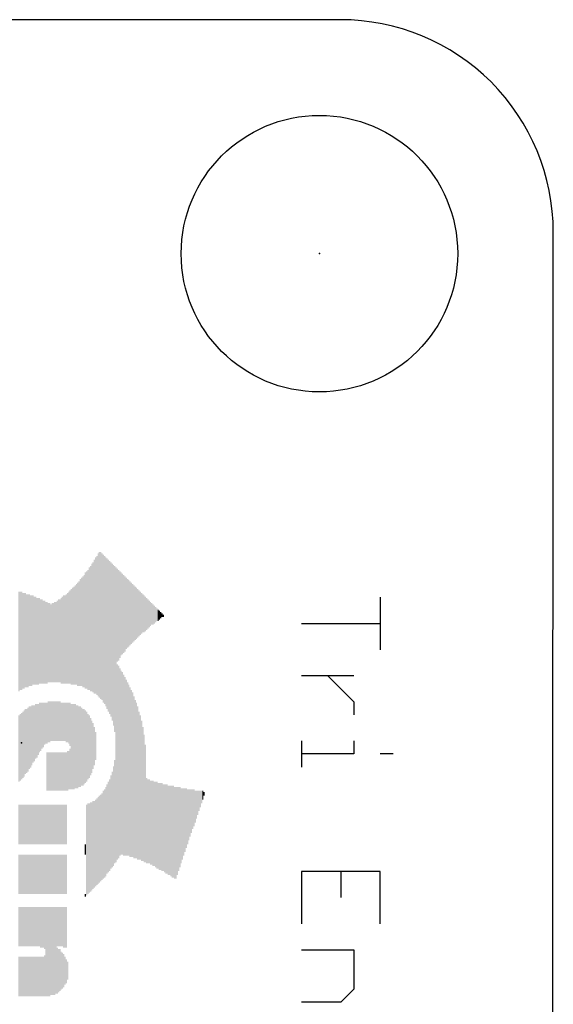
# Model space of a CAD drawing. Extents: x 0.3 to 2.25, y 0 to 1.24.
# Tile 6 of 6: x 2 to 2.25, y 0.78 to 1.24. Entities that reach past the tile are written whole.
import ezdxf

# ---------------------------------------------------------------- set-up
doc = ezdxf.new("R2010")
doc.units = 0
for name, color, linetype in [('20', 53, 'CONTINUOUS'), ('21', 7, 'CONTINUOUS'), ('23', 53, 'CONTINUOUS')]:
    doc.layers.add(name, color=color, linetype=linetype)

# ---------------------------------------------------------------- blocks, each defined once
blk = doc.blocks.new('RECT')
blk.add_solid([(-0.5, -0.5), (0.5, -0.5), (-0.5, 0.5), (0.5, 0.5)])

msp = doc.modelspace()

# ---------------------------------------------------------------- linework, layer by layer
at = {"layer": '20'}
for p, q in [((2.149937, 1.24), (0.4, 1.24)), ((2.249276, 0.099975), (2.249937, 1.140025))]:
    msp.add_line(p, q, dxfattribs=at)
msp.add_circle((2.14, 1.13), 0.065, dxfattribs=at)
msp.add_arc((2.149981, 1.140044), 0.099956, 359.988969, 90.025343, dxfattribs=at)
at = {"layer": '21'}
for p, q in [((2.168532, 0.9685), (2.168532, 0.943812)), ((2.1315, 0.956156), (2.168532, 0.956156)), ((2.1315, 0.931669), (2.156188, 0.931669)), ((2.143844, 0.931669), (2.156188, 0.919325)), ((2.156188, 0.919325), (2.156188, 0.913153)), ((2.1315, 0.900976), (2.1315, 0.888632)), ((2.156188, 0.900976), (2.156188, 0.894804)), ((2.156188, 0.894804), (2.1315, 0.894804)), ((2.174703, 0.894804), (2.168532, 0.894804)), ((2.168532, 0.83959), (2.1315, 0.83959)), ((2.1315, 0.83959), (2.1315, 0.814902)), ((2.150016, 0.83959), (2.150016, 0.827246)), ((2.168532, 0.814902), (2.168532, 0.83959)), ((2.1315, 0.802759), (2.156188, 0.802759)), ((2.156188, 0.802759), (2.156188, 0.784243)), ((2.156188, 0.784243), (2.150016, 0.778071)), ((2.150016, 0.778071), (2.1315, 0.778071))]:
    msp.add_line(p, q, dxfattribs=at)
at = {"layer": '23'}
for p in [(2.14, 1.13), (2, 0.9)]:
    msp.add_point(p, dxfattribs=at)

# ---------------------------------------------------------------- block references
at = {"layer": '21', "yscale": 0.0006, "rotation": 270}
for p, xscale in [((2.0342, 0.9546), 0.063), ((2.0348, 0.9552), 0.0642), ((2.0354, 0.9552), 0.0654), ((2.036, 0.9555), 0.0672), ((2.0366, 0.9555), 0.0684), ((2.0372, 0.9552), 0.069), ((2.0378, 0.9546), 0.069), ((2.0384, 0.9537), 0.0696), ((2.039, 0.9531), 0.0696), ((2.0396, 0.9522), 0.0702), ((2.0402, 0.9513), 0.0708), ((2.0408, 0.9504), 0.0714), ((2.0318, 0.9537), 0.0576), ((2.0324, 0.9537), 0.0588), ((2.033, 0.9543), 0.06), ((2.0336, 0.9543), 0.0612), ((2.0414, 0.9495), 0.072), ((2.042, 0.9486), 0.0726), ((2.0426, 0.9474), 0.0738), ((2.0432, 0.9459), 0.0756), ((2.0438, 0.9441), 0.078), ((2.0444, 0.9132), 0.1386), ((2.045, 0.96), 0.0438), ((2.0276, 0.9519), 0.0504), ((2.0282, 0.9522), 0.051), ((2.0288, 0.9522), 0.0522), ((2.0294, 0.9525), 0.0528), ((2.03, 0.9528), 0.0546), ((2.0306, 0.9531), 0.0552), ((2.0312, 0.9531), 0.0564), ((2.0456, 0.96), 0.0426), ((2.0462, 0.9603), 0.0408), ((2.0468, 0.9606), 0.039), ((2.0474, 0.9606), 0.0378), ((2.048, 0.9606), 0.0366), ((2.0486, 0.9606), 0.0354), ((2.0492, 0.9609), 0.0336), ((2.0498, 0.9609), 0.0324), ((2.0234, 0.9498), 0.045), ((2.024, 0.9501), 0.0456), ((2.0246, 0.9504), 0.0462), ((2.0252, 0.9507), 0.0468), ((2.0258, 0.951), 0.0474), ((2.0264, 0.951), 0.0486), ((2.027, 0.9513), 0.0492), ((2.0504, 0.9609), 0.0312), ((2.051, 0.9609), 0.03), ((2.0516, 0.9609), 0.0288), ((2.0522, 0.9609), 0.0276), ((2.0528, 0.9609), 0.0264), ((2.0534, 0.9609), 0.0252), ((2.054, 0.9609), 0.024), ((2.0546, 0.9609), 0.0228), ((1.9988, 0.9477), 0.0468), ((1.9994, 0.948), 0.0462), ((2, 0.948), 0.0462), ((2.0006, 0.948), 0.045), ((2.0012, 0.948), 0.045), ((2.0018, 0.9483), 0.0444), ((2.0024, 0.948), 0.0438), ((2.003, 0.948), 0.0438), ((2.0036, 0.9483), 0.0432), ((2.0042, 0.948), 0.0426), ((2.0048, 0.948), 0.0426), ((2.0054, 0.9483), 0.042), ((2.006, 0.948), 0.0414), ((2.0066, 0.948), 0.0414), ((2.0072, 0.9477), 0.0408), ((2.0078, 0.9477), 0.0408), ((2.0084, 0.948), 0.0402), ((2.009, 0.9477), 0.0396), ((2.0096, 0.9477), 0.0396), ((2.0174, 0.948), 0.039), ((2.018, 0.948), 0.039), ((2.0186, 0.948), 0.0402), ((2.0192, 0.9483), 0.0408), ((2.0198, 0.9486), 0.0414), ((2.0204, 0.9486), 0.0414), ((2.021, 0.9489), 0.042), ((2.0216, 0.9492), 0.0426), ((2.0222, 0.9495), 0.0432), ((2.0228, 0.9498), 0.0438), ((2.0552, 0.9609), 0.0216), ((2.0558, 0.9609), 0.0204), ((2.0564, 0.9609), 0.0192), ((2.057, 0.9609), 0.018), ((2.0576, 0.9606), 0.0174), ((2.0582, 0.9606), 0.0162), ((2.0588, 0.9606), 0.015), ((2.0594, 0.9606), 0.0138), ((2.0102, 0.9474), 0.039), ((2.0108, 0.9474), 0.039), ((2.0114, 0.9471), 0.0384), ((2.012, 0.9471), 0.0384), ((2.0126, 0.9471), 0.0372), ((2.0132, 0.9471), 0.0372), ((2.0138, 0.9468), 0.0366), ((2.0144, 0.9471), 0.0372), ((2.015, 0.9471), 0.0372), ((2.0156, 0.9474), 0.0378), ((2.0162, 0.9474), 0.0378), ((2.0168, 0.9477), 0.0384), ((2.06, 0.9606), 0.0126), ((2.0606, 0.9606), 0.0114), ((2.0612, 0.9606), 0.0102), ((2.0618, 0.9603), 0.0096), ((2.0624, 0.9603), 0.0084), ((2.063, 0.9603), 0.0072), ((2.0636, 0.9603), 0.006), ((2.0642, 0.96), 0.0054), ((2.0648, 0.96), 0.0042), ((2.0654, 0.96), 0.003), ((2.066, 0.96), 0.0018), ((2.0666, 0.9597), 0.0012), ((2.045, 0.891), 0.0918), ((2.0456, 0.891), 0.0906), ((2.0462, 0.891), 0.0882), ((2.0468, 0.8907), 0.0864), ((2.0474, 0.8904), 0.0858), ((2.048, 0.8895), 0.0852), ((2.0486, 0.8889), 0.084), ((2.0492, 0.8883), 0.0828), ((2.0498, 0.8877), 0.0816), ((2.0504, 0.8871), 0.0804), ((2.051, 0.8862), 0.0798), ((2.0516, 0.8856), 0.0786), ((2.0522, 0.885), 0.0774), ((2.0528, 0.8838), 0.0762), ((2.0036, 0.9024), 0.0294), ((2.0042, 0.9027), 0.0288), ((2.0048, 0.9036), 0.0282), ((2.0054, 0.9042), 0.027), ((2.006, 0.9045), 0.0264), ((2.0066, 0.9054), 0.0258), ((2.0072, 0.9057), 0.0252), ((2.0078, 0.9063), 0.024), ((2.0084, 0.9072), 0.0234), ((2.009, 0.9075), 0.0228), ((2.0096, 0.9081), 0.0216), ((2.0102, 0.9084), 0.021), ((2.0108, 0.909), 0.0198), ((2.0114, 0.9093), 0.0192), ((2.012, 0.9093), 0.0192), ((2.0126, 0.9099), 0.0192), ((2.0132, 0.9099), 0.0192), ((2.0138, 0.9102), 0.0186), ((2.0144, 0.9102), 0.0186), ((2.015, 0.9102), 0.0186), ((2.0156, 0.9102), 0.0186), ((2.0162, 0.9102), 0.0186), ((2.0168, 0.9102), 0.0186), ((2.0174, 0.9102), 0.0186), ((2.018, 0.9102), 0.0186), ((2.0186, 0.9099), 0.018), ((2.0192, 0.9099), 0.018), ((2.0198, 0.9099), 0.018), ((2.0204, 0.9099), 0.018), ((2.021, 0.9096), 0.0186), ((2.0216, 0.9096), 0.0186), ((2.0222, 0.9093), 0.0192), ((2.0228, 0.9087), 0.0204), ((2.0234, 0.8982), 0.0402), ((2.024, 0.8982), 0.0402), ((2.0246, 0.8982), 0.0402), ((2.0252, 0.8985), 0.0396), ((2.0258, 0.8982), 0.039), ((2.0264, 0.8982), 0.039), ((2.027, 0.8982), 0.0378), ((2.0276, 0.8982), 0.0378), ((2.0534, 0.8829), 0.0744), ((2.054, 0.8823), 0.0732), ((2.0546, 0.8811), 0.072), ((1.9988, 0.8973), 0.0312), ((1.9994, 0.8979), 0.0312), ((2, 0.8985), 0.0312), ((2.0006, 0.8991), 0.0312), ((2.0012, 0.8997), 0.0312), ((2.0018, 0.9006), 0.0306), ((2.0024, 0.9009), 0.03), ((2.003, 0.9015), 0.03), ((2.0282, 0.8982), 0.0366), ((2.0288, 0.8979), 0.036), ((2.0294, 0.8982), 0.0354), ((2.03, 0.8982), 0.0342), ((2.0306, 0.8982), 0.033), ((2.0312, 0.8982), 0.0306), ((2.0318, 0.8982), 0.0294), ((2.0552, 0.8799), 0.0696), ((2.0558, 0.879), 0.0678), ((2.0324, 0.8982), 0.027), ((2.033, 0.8982), 0.0246), ((2.0336, 0.8985), 0.0216), ((2.0342, 0.8985), 0.018), ((2.0564, 0.8775), 0.066), ((2.057, 0.876), 0.063), ((2.0348, 0.8985), 0.0132), ((2.0576, 0.8739), 0.06), ((2.0582, 0.8715), 0.0552), ((2.012, 0.8865), 0.018), ((2.0126, 0.8865), 0.018), ((2.0132, 0.8865), 0.018), ((2.0138, 0.8865), 0.018), ((2.0144, 0.8865), 0.018), ((2.015, 0.8865), 0.018), ((2.0156, 0.8865), 0.018), ((2.0162, 0.8865), 0.018), ((2.0168, 0.8865), 0.018), ((2.0174, 0.8865), 0.018), ((2.018, 0.8865), 0.018), ((2.0186, 0.8865), 0.018), ((2.0192, 0.8865), 0.018), ((2.0198, 0.8865), 0.018), ((2.0204, 0.8865), 0.018), ((2.021, 0.8865), 0.018), ((2.0216, 0.8868), 0.0186), ((2.0222, 0.8871), 0.018), ((2.0228, 0.8877), 0.0192), ((2.0432, 0.8655), 0.0468), ((2.0438, 0.8676), 0.0486), ((2.042, 0.8628), 0.0438), ((2.0426, 0.864), 0.045), ((2.0402, 0.8595), 0.042), ((2.0408, 0.8604), 0.0426), ((2.0414, 0.8613), 0.0432), ((2.0588, 0.8634), 0.0402), ((2.0594, 0.8631), 0.0396), ((2.06, 0.8631), 0.0396), ((2.0606, 0.8625), 0.0396), ((2.0612, 0.8625), 0.0396), ((2.0618, 0.8622), 0.0402), ((2.0624, 0.8619), 0.0396), ((2.063, 0.8616), 0.0402), ((2.0636, 0.8613), 0.0408), ((2.0642, 0.861), 0.0402), ((2.0648, 0.8607), 0.0408), ((2.0654, 0.8607), 0.0408), ((2.066, 0.8604), 0.0414), ((2.0666, 0.8601), 0.0408), ((2.0672, 0.8598), 0.0414), ((2.0678, 0.8595), 0.042), ((2.0684, 0.8595), 0.042), ((2.069, 0.8589), 0.042), ((2.0696, 0.8589), 0.042), ((2.0702, 0.8586), 0.0426), ((2.0708, 0.8583), 0.0432), ((2.0714, 0.8583), 0.0432), ((2.0366, 0.8547), 0.0408), ((2.0372, 0.8553), 0.0408), ((2.0378, 0.8559), 0.0408), ((2.0384, 0.8568), 0.0414), ((2.039, 0.8574), 0.0414), ((2.0396, 0.8583), 0.042), ((2.072, 0.8577), 0.0432), ((2.0726, 0.8577), 0.0432), ((2.0732, 0.8586), 0.0414), ((2.0738, 0.8595), 0.0396), ((2.0744, 0.8604), 0.0378), ((2.075, 0.861), 0.0354), ((2.0756, 0.8619), 0.0336), ((2.0762, 0.8628), 0.0318), ((2.0768, 0.8637), 0.03), ((2.0774, 0.8646), 0.0282), ((2.078, 0.8652), 0.0258), ((2.0786, 0.8661), 0.024), ((2.0792, 0.867), 0.0222), ((2.0798, 0.8679), 0.0204), ((2.0804, 0.8688), 0.0186), ((2.081, 0.8694), 0.0174), ((2.0816, 0.87), 0.015), ((2.0822, 0.8709), 0.0132), ((2.0828, 0.8718), 0.0114), ((2.0834, 0.8727), 0.0096), ((2.084, 0.8736), 0.0078), ((2.0846, 0.8745), 0.006), ((2.0852, 0.8754), 0.0042), ((2.0858, 0.876), 0.0018), ((1.9988, 0.8616), 0.0186), ((1.9994, 0.8616), 0.0186), ((2, 0.8616), 0.0186), ((2.0006, 0.8616), 0.0186), ((2.0012, 0.8616), 0.0186), ((2.0018, 0.8616), 0.0186), ((2.0024, 0.8616), 0.0186), ((2.003, 0.8616), 0.0186), ((2.0036, 0.8616), 0.0186), ((2.0042, 0.8616), 0.0186), ((2.0048, 0.8616), 0.0186), ((2.0054, 0.8616), 0.0186), ((2.006, 0.8616), 0.0186), ((2.0066, 0.8616), 0.0186), ((2.0072, 0.8616), 0.0186), ((2.0078, 0.8616), 0.0186), ((2.0084, 0.8616), 0.0186), ((2.009, 0.8616), 0.0186), ((2.0096, 0.8616), 0.0186), ((2.0102, 0.8616), 0.0186), ((2.0108, 0.8616), 0.0186), ((2.0114, 0.8616), 0.0186), ((2.012, 0.8616), 0.0186), ((2.0126, 0.8616), 0.0186), ((2.0132, 0.8616), 0.0186), ((2.0138, 0.8616), 0.0186), ((2.0144, 0.8616), 0.0186), ((2.015, 0.8616), 0.0186), ((2.0156, 0.8616), 0.0186), ((2.0162, 0.8616), 0.0186), ((2.0168, 0.8616), 0.0186), ((2.0174, 0.8616), 0.0186), ((2.018, 0.8616), 0.0186), ((2.0186, 0.8616), 0.0186), ((2.0192, 0.8616), 0.0186), ((2.0198, 0.8616), 0.0186), ((2.0204, 0.8616), 0.0186), ((2.021, 0.8616), 0.0186), ((2.0306, 0.8496), 0.0426), ((2.0312, 0.8502), 0.0426), ((2.0318, 0.8505), 0.042), ((2.0324, 0.8511), 0.042), ((2.033, 0.8514), 0.0414), ((2.0336, 0.852), 0.0414), ((2.0342, 0.8523), 0.0408), ((2.0348, 0.8529), 0.0408), ((2.0354, 0.8535), 0.0408), ((2.036, 0.8541), 0.0408), ((2.03, 0.8499), 0.0048), ((1.9988, 0.8382), 0.0186), ((1.9994, 0.8382), 0.0186), ((2, 0.8382), 0.0186), ((2.0006, 0.8382), 0.0186), ((2.0012, 0.8382), 0.0186), ((2.0018, 0.8382), 0.0186), ((2.0024, 0.8382), 0.0186), ((2.003, 0.8382), 0.0186), ((2.0036, 0.8382), 0.0186), ((2.0042, 0.8382), 0.0186), ((2.0048, 0.8382), 0.0186), ((2.0054, 0.8382), 0.0186), ((2.006, 0.8382), 0.0186), ((2.0066, 0.8382), 0.0186), ((2.0072, 0.8382), 0.0186), ((2.0078, 0.8382), 0.0186), ((2.0084, 0.8382), 0.0186), ((2.009, 0.8382), 0.0186), ((2.0096, 0.8382), 0.0186), ((2.0102, 0.8382), 0.0186), ((2.0108, 0.8382), 0.0186), ((2.0114, 0.8382), 0.0186), ((2.012, 0.8382), 0.0186), ((2.0126, 0.8382), 0.0186), ((2.0132, 0.8382), 0.0186), ((2.0138, 0.8382), 0.0186), ((2.0144, 0.8382), 0.0186), ((2.015, 0.8382), 0.0186), ((2.0156, 0.8382), 0.0186), ((2.0162, 0.8382), 0.0186), ((2.0168, 0.8382), 0.0186), ((2.0174, 0.8382), 0.0186), ((2.018, 0.8382), 0.0186), ((2.0186, 0.8382), 0.0186), ((2.0192, 0.8382), 0.0186), ((2.0198, 0.8382), 0.0186), ((2.0204, 0.8382), 0.0186), ((2.021, 0.8382), 0.0186), ((2.03, 0.8283), 0.0012), ((1.9988, 0.8136), 0.0186), ((1.9994, 0.8136), 0.0186), ((2, 0.8136), 0.0186), ((2.0006, 0.8136), 0.0186), ((2.0012, 0.8136), 0.0186), ((2.0018, 0.8136), 0.0186), ((2.0024, 0.8136), 0.0186), ((2.003, 0.8136), 0.0186), ((2.0036, 0.8136), 0.0186), ((2.0042, 0.8136), 0.0186), ((2.0048, 0.8136), 0.0186), ((2.0054, 0.8136), 0.0186), ((2.006, 0.8136), 0.0186), ((2.0066, 0.8136), 0.0186), ((2.0072, 0.8136), 0.0186), ((2.0078, 0.8136), 0.0186), ((2.0084, 0.8136), 0.0186), ((2.009, 0.8133), 0.0192), ((2.0096, 0.8133), 0.0192), ((2.0102, 0.8133), 0.0192), ((2.0108, 0.813), 0.0198), ((2.0114, 0.8019), 0.042), ((2.012, 0.8019), 0.042), ((2.0126, 0.8019), 0.042), ((2.0132, 0.8019), 0.042), ((2.0138, 0.8022), 0.0414), ((2.0144, 0.8022), 0.0414), ((2.015, 0.8022), 0.0414), ((2.0156, 0.8022), 0.0414), ((2.0162, 0.8025), 0.0408), ((2.0168, 0.8136), 0.0186), ((2.0174, 0.8136), 0.0186), ((2.018, 0.8136), 0.0186), ((2.0186, 0.8136), 0.0186), ((2.0192, 0.8136), 0.0186), ((2.0198, 0.8133), 0.0192), ((2.0204, 0.8133), 0.0192), ((2.021, 0.8133), 0.0192), ((2.0168, 0.7929), 0.0216), ((2.0174, 0.7929), 0.0204), ((2.018, 0.7932), 0.0198), ((2.0186, 0.7929), 0.018), ((2.0192, 0.7929), 0.0168), ((1.9988, 0.7902), 0.0186), ((1.9994, 0.7902), 0.0186), ((2, 0.7902), 0.0186), ((2.0006, 0.7902), 0.0186), ((2.0012, 0.7902), 0.0186), ((2.0018, 0.7902), 0.0186), ((2.0024, 0.7902), 0.0186), ((2.003, 0.7902), 0.0186), ((2.0036, 0.7902), 0.0186), ((2.0042, 0.7902), 0.0186), ((2.0048, 0.7902), 0.0186), ((2.0054, 0.7902), 0.0186), ((2.006, 0.7902), 0.0186), ((2.0066, 0.7902), 0.0186), ((2.0072, 0.7902), 0.0186), ((2.0078, 0.7902), 0.0186), ((2.0084, 0.7902), 0.0186), ((2.009, 0.7902), 0.0186), ((2.0096, 0.7902), 0.0186), ((2.0102, 0.7902), 0.0186), ((2.0108, 0.7905), 0.0192), ((2.0198, 0.7929), 0.0156), ((2.0204, 0.7929), 0.0132), ((2.021, 0.7926), 0.0114), ((2.0216, 0.7929), 0.0084)]:
    msp.add_blockref('RECT', p, dxfattribs=dict(at, xscale=xscale))

doc.saveas('drawing.dxf')
